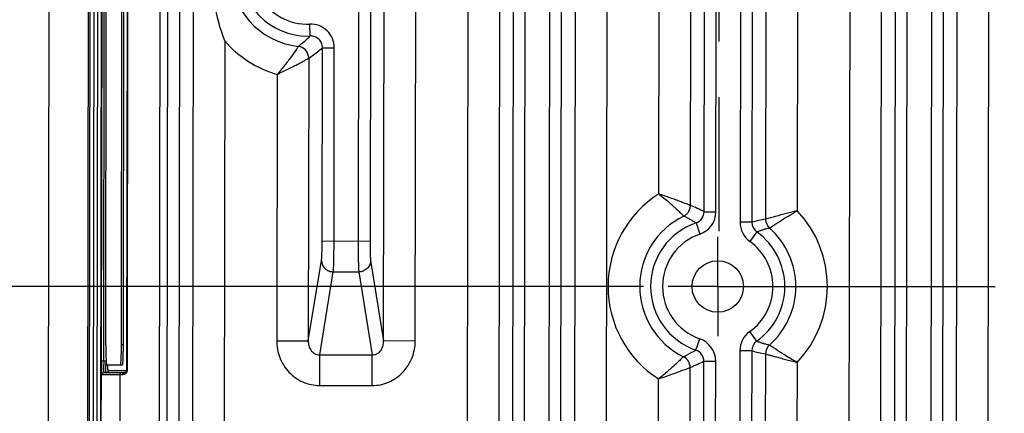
# Model space of a CAD drawing. Header units: inches. Extents: x 0 to 34, y 0 to 22.
# Tile 6 of 71: x 6.4 to 8.9, y 3 to 4. Entities that reach past the tile are written whole.
import ezdxf

# ---------------------------------------------------------------- set-up
doc = ezdxf.new("R2010")
doc.units = ezdxf.units.IN
doc.header["$LTSCALE"] = 1.87
doc.header["$MEASUREMENT"] = 0
doc.linetypes.add('CENTER', pattern=[0.6, 0.375, -0.075, 0.075, -0.075])
doc.layers.get('0').update_dxf_attribs({"linetype": 'CONTINUOUS'})
doc.layers.add('02___PRT_ALL_AXES', color=7, linetype='CONTINUOUS')
doc.layers.add('DIMENSIONS', color=7, linetype='CONTINUOUS')
doc.styles.get("Standard").update_dxf_attribs({"font": 'txt', "width": 0.8})
doc.dimstyles.new('DIMSTYLE_1', dxfattribs={"dimtxt": 0.125, "dimasz": 0.18, "dimexe": 0.18, "dimexo": 0.0625, "dimgap": 0.09, "dimtad": 0, "dimtih": 1, "dimtoh": 1, "dimdec": 3, "dimzin": 4, "dimdsep": 46, "dimtxsty": 'STANDARD', "dimblk": '_FILLED', "dimblk1": '_FILLED', "dimblk2": '_FILLED', "dimcen": 0.09, "dimadec": 0, "dimazin": 0, "dimtp": 0.01, "dimtm": 0.01, "dimtfac": 1, "dimtdec": 3, "dimtofl": 0, "dimtmove": 0, "dimatfit": 3, "dimldrblk": '_FILLED', "dimfxl": 1, "dimtolj": 1, "dimtzin": 4, "dimarcsym": 0})

# ---------------------------------------------------------------- blocks, each defined once
blk = doc.blocks.new('*D19')
at = {"layer": 'DIMENSIONS', "color": 2, "linetype": 'CONTINUOUS'}
blk.add_line((8.0112, 3.3433), (5.8198, 3.3433), dxfattribs=at)
at = {"layer": 'DIMENSIONS', "color": 2, "linetype": 'CONTINUOUS', "insert": (5.7573, 3.4058), "char_height": 0.125, "width": 1.325, "attachment_point": 3, "line_spacing_factor": 0.9}
blk.add_mtext('2.527{\\Ftxt.shx;\\W1.000000;\\H0.125000; }[64.18]', dxfattribs=at)
blk = doc.blocks.new('_FILLED')
at = {"color": 0, "linetype": 'BYBLOCK'}
blk.add_solid([(0, 0), (-1, 0.174), (-1, -0.174)], dxfattribs=at)

msp = doc.modelspace()

# ---------------------------------------------------------------- linework, layer by layer
at = {"color": 7, "linetype": 'CONTINUOUS'}
for p, q in [((6.6059, 2.4362), (6.6112, 5.8664)), ((6.5111, 5.7666), (6.5061, 2.5363)), ((6.6142, 5.7215), (6.6093, 2.5811)), ((6.6242, 5.7215), (6.6193, 2.581)), ((6.6293, 2.581), (6.6342, 5.7215)), ((6.6393, 2.5681), (6.6442, 5.7234)), ((7.5656, 2.5929), (7.5704, 5.6957)), ((7.9206, 5.6952), (7.9158, 2.5924)), ((8.5308, 2.5914), (8.5356, 5.6942)), ((8.8858, 5.6937), (8.881, 2.5909)), ((6.7914, 5.6365), (6.7868, 2.6545)), ((6.8403, 5.3801), (6.8365, 2.9108)), ((7.646, 2.9002), (7.6499, 5.3882)), ((7.6807, 2.8963), (7.6846, 5.392)), ((7.8055, 5.3918), (7.8016, 2.8961)), ((7.8402, 5.3879), (7.8363, 2.8999)), ((8.6112, 2.8987), (8.615, 5.3867)), ((8.6459, 2.8948), (8.6498, 5.3905)), ((8.7707, 5.3903), (8.7668, 2.8946)), ((8.8054, 5.3864), (8.8015, 2.8984)), ((6.8103, 5.3671), (6.8066, 2.9238)), ((6.875, 5.3706), (6.8712, 2.9202)), ((7.7107, 2.9189), (7.7145, 5.3693)), ((7.7755, 5.3692), (7.7717, 2.9188)), ((8.6759, 2.9174), (8.6797, 5.3678)), ((8.7407, 5.3677), (8.7369, 2.9173)), ((6.708, 5.1606), (6.7048, 3.1307)), ((6.7089, 5.1606), (6.7058, 3.1307)), ((6.6416, 3.1557), (6.6447, 5.1357)), ((6.6468, 3.1557), (6.6499, 5.1357)), ((6.6519, 3.1957), (6.6548, 5.0957)), ((6.6916, 3.1957), (6.6946, 5.0957)), ((6.6966, 3.1957), (6.6996, 5.0957)), ((8.2572, 4.781), (8.2552, 3.5055)), ((8.2871, 4.7809), (8.2852, 3.5055)), ((8.1643, 3.5321), (8.1662, 4.7546)), ((8.1943, 3.5321), (8.1962, 4.7546)), ((8.3218, 4.7731), (8.3199, 3.5132)), ((8.1296, 3.5478), (8.1315, 4.7391)), ((8.4017, 4.7518), (8.3998, 3.5342)), ((8.0497, 3.5771), (8.0515, 4.71)), ((7.3542, 3.2059), (7.3556, 4.104)), ((7.4342, 3.2057), (7.4355, 4.0995)), ((7.2909, 4.0805), (7.29, 3.4573)), ((7.3209, 4.0805), (7.3199, 3.4572)), ((7.1686, 3.9755), (7.1674, 4.0054)), ((6.9528, 3.9631), (6.9506, 2.5939)), ((7.199, 3.4574), (7.1998, 3.9455)), ((7.1998, 3.9455), (7.2297, 3.9455)), ((7.229, 3.4574), (7.2297, 3.9455)), ((7.165, 3.9192), (7.1639, 3.2062)), ((7.085, 3.8785), (7.084, 3.2063)), ((8.1643, 3.5321), (8.1943, 3.5321)), ((8.144, 3.5038), (8.1537, 3.4754)), ((8.2852, 3.5055), (8.2552, 3.5055)), ((8.2977, 3.4811), (8.2802, 3.4567)), ((7.3199, 3.4572), (7.199, 3.4574)), ((7.1639, 3.2062), (7.1973, 3.4091)), ((7.3215, 3.4089), (7.3542, 3.2059)), ((7.1928, 3.1708), (7.2272, 3.3801)), ((7.2272, 3.3801), (7.2915, 3.38)), ((7.2915, 3.38), (7.3252, 3.1706)), ((8.1435, 3.183), (8.1533, 3.2114)), ((8.2973, 3.2053), (8.2798, 3.2297)), ((6.6966, 3.1957), (6.6916, 3.1957)), ((7.084, 3.2063), (7.1639, 3.2061)), ((7.4342, 3.2057), (7.3542, 3.2059)), ((7.1927, 3.0935), (7.1928, 3.1708)), ((7.1928, 3.1708), (7.3252, 3.1706)), ((7.3251, 3.0933), (7.3252, 3.1706)), ((8.2547, 3.181), (8.2539, 2.6522)), ((8.2847, 3.1809), (8.2547, 3.181)), ((8.2847, 3.1809), (8.2838, 2.6522)), ((8.3194, 3.1731), (8.3185, 2.5917)), ((6.6401, 2.5869), (6.641, 3.1458)), ((6.6416, 3.1557), (6.6518, 3.1557)), ((6.642, 3.131), (6.6417, 3.1455)), ((6.6522, 3.1345), (6.6519, 3.1456)), ((6.6542, 3.1457), (6.6944, 3.1457)), ((8.1281, 2.592), (8.129, 3.1391)), ((8.1629, 2.6524), (8.1637, 3.1546)), ((8.1637, 3.1546), (8.1937, 3.1546)), ((8.1929, 2.6523), (8.1937, 3.1546)), ((8.3992, 3.1518), (8.3984, 2.5916)), ((6.6943, 3.1207), (6.6431, 3.1207)), ((6.6989, 3.1257), (6.6481, 3.1257)), ((6.7058, 3.1307), (6.6581, 3.1307)), ((6.6876, 3.1207), (6.6869, 2.674)), ((6.6965, 3.1209), (6.6943, 3.1207)), ((6.6993, 3.1257), (6.6989, 3.1257)), ((7.1927, 3.0935), (7.3251, 3.0933)), ((8.0482, 2.5922), (8.049, 3.11))]:
    msp.add_line(p, q, dxfattribs=at)
msp.add_circle((8.1988, 3.3433), 0.0649, dxfattribs=at)
for centre, radius, start, end in [((7.162, 4.1449), 0.1973, 96.6361, 263.1864), ((7.162, 4.1449), 0.1696, 87.5997, 272.223), ((7.162, 4.1449), 0.1396, 87.6001, 272.2225), ((7.1698, 3.9456), 0.0599, 359.9096, 92.2474), ((7.162, 4.1449), 0.2773, 220.9841, 253.8799), ((8.1988, 3.3433), 0.2773, 122.5186, 237.3056), ((7.9591, 3.1248), 0.4561, 63.2591, 68.0418), ((8.1988, 3.3433), 0.2773, 316.3094, 43.5134), ((8.1988, 3.3433), 0.1973, 115.8575, 243.9661), ((8.1344, 3.5322), 0.0299, 288.6719, 359.9531), ((8.1343, 3.5322), 0.0599, 288.8388, 359.9106), ((8.3977, 3.0817), 0.4385, 100.2247, 104.8731), ((8.3499, 3.5132), 0.03, 179.8757, 228.2552), ((8.1988, 3.3433), 0.1696, 108.8673, 250.9694), ((8.3152, 3.5055), 0.06, 179.9321, 234.318), ((8.3151, 3.5054), 0.0299, 179.9006, 234.4738), ((8.1988, 3.3433), 0.1973, 311.4731, 48.3507), ((8.1988, 3.3433), 0.1396, 108.8532, 250.9694), ((8.1988, 3.3433), 0.1696, 305.5138, 54.3157), ((8.1988, 3.3433), 0.1396, 305.4947, 54.3278), ((8.1337, 3.1547), 0.0599, 359.912, 70.9838), ((8.3147, 3.1808), 0.06, 125.4993, 179.8951), ((7.7469, 3.194), 1.0948, 179.9077, 180.9088), ((8.3146, 3.1809), 0.0299, 125.3093, 179.9203), ((8.3494, 3.173), 0.03, 131.5787, 179.9273), ((8.099, 3.1391), 0.03, 359.9178, 63.8545), ((8.1338, 3.1547), 0.0299, 359.8688, 71.0705), ((8.3968, 3.5968), 0.4307, 254.9063, 259.6383), ((7.4099, 3.1545), 0.7683, 179.9039, 180.6679), ((7.2933, 3.1546), 0.6464, 179.8974, 180.8004), ((7.2987, 3.1546), 0.6469, 179.8977, 180.7964), ((7.9557, 3.5716), 0.4659, 291.8311, 296.5133), ((6.6481, 3.1207), 0.005, 89.9574, 179.9234), ((6.6531, 3.1307), 0.005, 269.9574, 359.9234), ((6.6926, 3.1207), 0.005, 89.9574, 179.9234)]:
    msp.add_arc(centre, radius, start, end, dxfattribs=at)
for points, knots in [([(6.9528, 3.9631), (6.9419, 3.9921), (6.9248, 4.0521), (6.9159, 4.1453), (6.9251, 4.2385), (6.9424, 4.2984), (6.9533, 4.3275)], [0, 0, 0, 0, 0.249967, 0.5, 0.750033, 1, 1, 1, 1]), ([(7.1386, 3.949), (7.1412, 3.9511), (7.1515, 3.9595), (7.1614, 3.9684), (7.1686, 3.9755)], [0, 0, 0, 0, 0.245287, 1, 1, 1, 1]), ([(7.1998, 3.9455), (7.1998, 3.9495), (7.1982, 3.9576), (7.1912, 3.9678), (7.1808, 3.9743), (7.1726, 3.9757), (7.1686, 3.9755)], [0, 0, 0, 0, 0.249985, 0.500049, 0.750086, 1, 1, 1, 1]), ([(7.1386, 3.949), (7.1371, 3.9467), (7.1319, 3.9387), (7.1211, 3.9232), (7.1049, 3.9019), (7.0921, 3.8865), (7.085, 3.8786)], [0, 0, 0, 0, 0.093758, 0.323147, 0.640725, 1, 1, 1, 1]), ([(7.165, 3.9192), (7.165, 3.9228), (7.1637, 3.9301), (7.158, 3.9396), (7.1493, 3.9464), (7.1422, 3.9486), (7.1386, 3.949)], [0, 0, 0, 0, 0.250062, 0.500169, 0.750196, 1, 1, 1, 1]), ([(7.165, 3.9192), (7.1679, 3.9212), (7.1798, 3.9295), (7.1913, 3.9384), (7.1998, 3.9455)], [0, 0, 0, 0, 0.243429, 1, 1, 1, 1]), ([(7.0851, 3.8786), (7.0899, 3.8809), (7.0995, 3.8855), (7.1135, 3.8923), (7.1266, 3.8988), (7.1384, 3.9049), (7.1485, 3.9102), (7.1556, 3.9141), (7.1601, 3.9165), (7.1624, 3.9178), (7.164, 3.9186), (7.1648, 3.9191), (7.165, 3.9192)], [0, 0, 0, 0, 0.179825, 0.355105, 0.520315, 0.670363, 0.7996, 0.901742, 0.940632, 0.970339, 0.990289, 1, 1, 1, 1]), ([(8.0497, 3.5771), (8.0578, 3.5707), (8.0727, 3.5584), (8.0937, 3.5396), (8.1065, 3.5272), (8.1127, 3.5209)], [0, 0, 0, 0, 0.366368, 0.68543, 1, 1, 1, 1]), ([(8.1296, 3.5478), (8.1294, 3.5479), (8.1286, 3.5482), (8.1271, 3.5488), (8.1249, 3.5497), (8.1206, 3.5514), (8.1136, 3.554), (8.1036, 3.5578), (8.0918, 3.5622), (8.0786, 3.567), (8.0644, 3.572), (8.0547, 3.5754), (8.0497, 3.5771)], [0, 0, 0, 0, 0.009214, 0.028078, 0.056271, 0.093419, 0.192248, 0.319541, 0.469647, 0.636896, 0.815769, 1, 1, 1, 1]), ([(8.1127, 3.5209), (8.1152, 3.5221), (8.1199, 3.5253), (8.1254, 3.5317), (8.1288, 3.5395), (8.1296, 3.5451), (8.1296, 3.5478)], [0, 0, 0, 0, 0.249645, 0.499777, 0.750103, 1, 1, 1, 1]), ([(8.3998, 3.5343), (8.3815, 3.5297), (8.3548, 3.5228), (8.3282, 3.5156), (8.3199, 3.5132)], [0, 0, 0, 0, 0.685859, 1, 1, 1, 1]), ([(8.3299, 3.4908), (8.3369, 3.4956), (8.3513, 3.5052), (8.3746, 3.5197), (8.391, 3.5293), (8.3998, 3.5343)], [0, 0, 0, 0, 0.310083, 0.629744, 1, 1, 1, 1]), ([(8.1439, 3.5038), (8.1414, 3.5054), (8.1363, 3.5084), (8.1285, 3.5128), (8.1207, 3.5169), (8.1154, 3.5196), (8.1127, 3.5209)], [0, 0, 0, 0, 0.25183, 0.502339, 0.751876, 1, 1, 1, 1]), ([(8.3299, 3.4908), (8.3272, 3.4901), (8.3218, 3.4887), (8.3137, 3.4864), (8.3057, 3.4838), (8.3004, 3.482), (8.2977, 3.4811)], [0, 0, 0, 0, 0.249409, 0.499373, 0.749504, 1, 1, 1, 1]), ([(7.1973, 3.4091), (7.1975, 3.41), (7.1977, 3.4123), (7.198, 3.4162), (7.1983, 3.4213), (7.1986, 3.4298), (7.1989, 3.4419), (7.199, 3.4521), (7.199, 3.4574)], [0, 0, 0, 0, 0.05729, 0.139651, 0.244911, 0.370177, 0.667452, 1, 1, 1, 1]), ([(7.2272, 3.3801), (7.2274, 3.3816), (7.2276, 3.3852), (7.228, 3.3915), (7.2282, 3.3995), (7.2286, 3.4131), (7.2289, 3.4326), (7.229, 3.4488), (7.229, 3.4574)], [0, 0, 0, 0, 0.057099, 0.139385, 0.244638, 0.369934, 0.667313, 1, 1, 1, 1]), ([(7.29, 3.4573), (7.2899, 3.4487), (7.29, 3.4325), (7.2902, 3.413), (7.2905, 3.3994), (7.2908, 3.3914), (7.2911, 3.3851), (7.2913, 3.3815), (7.2915, 3.38)], [0, 0, 0, 0, 0.332687, 0.630066, 0.755362, 0.860615, 0.942901, 1, 1, 1, 1]), ([(7.3199, 3.4572), (7.3199, 3.4519), (7.32, 3.4417), (7.3202, 3.4296), (7.3205, 3.4211), (7.3208, 3.416), (7.3211, 3.4121), (7.3213, 3.4099), (7.3215, 3.4089)], [0, 0, 0, 0, 0.332548, 0.629822, 0.755089, 0.860349, 0.94271, 1, 1, 1, 1]), ([(7.1973, 3.4091), (7.1974, 3.4054), (7.199, 3.3978), (7.2057, 3.3882), (7.2156, 3.3817), (7.2234, 3.3802), (7.2272, 3.3801)], [0, 0, 0, 0, 0.245757, 0.494557, 0.746531, 1, 1, 1, 1]), ([(7.3215, 3.4089), (7.3214, 3.4052), (7.3198, 3.3976), (7.313, 3.388), (7.3031, 3.3816), (7.2953, 3.38), (7.2915, 3.38)], [0, 0, 0, 0, 0.245757, 0.494557, 0.746531, 1, 1, 1, 1]), ([(6.6902, 3.1495), (6.6903, 3.1506), (6.6905, 3.1531), (6.6909, 3.1592), (6.6913, 3.1687), (6.6916, 3.1816), (6.6916, 3.1908), (6.6916, 3.1957)], [0, 0, 0, 0, 0.071881, 0.163674, 0.398908, 0.686224, 1, 1, 1, 1]), ([(6.6952, 3.1495), (6.6953, 3.1506), (6.6955, 3.1531), (6.6959, 3.1592), (6.6963, 3.1687), (6.6965, 3.1816), (6.6966, 3.1908), (6.6966, 3.1957)], [0, 0, 0, 0, 0.071893, 0.163694, 0.398931, 0.686239, 1, 1, 1, 1]), ([(7.084, 3.2063), (7.084, 3.199), (7.0853, 3.1845), (7.0913, 3.1635), (7.1011, 3.144), (7.1145, 3.1267), (7.131, 3.1124), (7.1501, 3.1017), (7.1709, 3.095), (7.1855, 3.0935), (7.1927, 3.0935)], [0, 0, 0, 0, 0.124897, 0.250031, 0.375027, 0.500024, 0.625016, 0.749998, 0.875107, 1, 1, 1, 1]), ([(7.1639, 3.2062), (7.1638, 3.2022), (7.1645, 3.1961), (7.1671, 3.1884), (7.1702, 3.1829), (7.1743, 3.1779), (7.1787, 3.1745), (7.1827, 3.1726), (7.1871, 3.1711), (7.1905, 3.1707), (7.1928, 3.1708)], [0, 0, 0, 0, 0.234582, 0.354489, 0.47692, 0.602715, 0.732528, 0.798883, 0.865949, 1, 1, 1, 1]), ([(7.3251, 3.0933), (7.3324, 3.0933), (7.3469, 3.0948), (7.3677, 3.1013), (7.3868, 3.112), (7.4034, 3.1263), (7.4169, 3.1435), (7.4267, 3.163), (7.4328, 3.184), (7.4342, 3.1985), (7.4342, 3.2057)], [0, 0, 0, 0, 0.124893, 0.250001, 0.374984, 0.499976, 0.624972, 0.749969, 0.875103, 1, 1, 1, 1]), ([(7.3252, 3.1706), (7.3275, 3.1705), (7.331, 3.1709), (7.3353, 3.1723), (7.3393, 3.1743), (7.3438, 3.1776), (7.3479, 3.1826), (7.351, 3.1881), (7.3537, 3.1958), (7.3543, 3.2019), (7.3542, 3.2059)], [0, 0, 0, 0, 0.134051, 0.201117, 0.267472, 0.397286, 0.523081, 0.645512, 0.765419, 1, 1, 1, 1]), ([(8.2973, 3.2053), (8.2999, 3.2044), (8.3052, 3.2025), (8.3133, 3.2), (8.3213, 3.1976), (8.3267, 3.1962), (8.3295, 3.1955)], [0, 0, 0, 0, 0.250304, 0.500356, 0.750478, 1, 1, 1, 1]), ([(8.3992, 3.1518), (8.3904, 3.1568), (8.3741, 3.1664), (8.3508, 3.181), (8.3364, 3.1906), (8.3295, 3.1955)], [0, 0, 0, 0, 0.370251, 0.689909, 1, 1, 1, 1]), ([(6.6522, 3.1766), (6.6523, 3.1712), (6.6525, 3.1637), (6.653, 3.1547), (6.6532, 3.1511), (6.6534, 3.1495)], [0, 0, 0, 0, 0.599056, 0.828754, 1, 1, 1, 1]), ([(8.1122, 3.1661), (8.1059, 3.1598), (8.0931, 3.1474), (8.072, 3.1287), (8.0571, 3.1164), (8.049, 3.11)], [0, 0, 0, 0, 0.314559, 0.633625, 1, 1, 1, 1]), ([(8.1122, 3.1661), (8.1148, 3.1673), (8.1255, 3.1726), (8.1359, 3.1784), (8.1435, 3.183)], [0, 0, 0, 0, 0.247963, 1, 1, 1, 1]), ([(8.3194, 3.1731), (8.3201, 3.1729), (8.3225, 3.1722), (8.3275, 3.1708), (8.3351, 3.1687), (8.345, 3.166), (8.3568, 3.1628), (8.3751, 3.1579), (8.3894, 3.1543), (8.3992, 3.1518)], [0, 0, 0, 0, 0.027306, 0.090991, 0.188022, 0.314144, 0.464137, 0.632424, 1, 1, 1, 1]), ([(6.6481, 3.1257), (6.6481, 3.1257), (6.648, 3.1259), (6.6479, 3.1261), (6.6478, 3.1266), (6.6477, 3.1272), (6.6476, 3.128), (6.6475, 3.1293), (6.6473, 3.1314), (6.6472, 3.1343), (6.6471, 3.1377), (6.647, 3.1415), (6.6469, 3.1442), (6.6469, 3.1456)], [0, 0, 0, 0, 0.006687, 0.020833, 0.043288, 0.074115, 0.113253, 0.160577, 0.278487, 0.424903, 0.596646, 0.789762, 1, 1, 1, 1]), ([(6.6534, 3.1495), (6.6534, 3.149), (6.6536, 3.148), (6.6537, 3.1468), (6.6539, 3.1461), (6.6541, 3.1458), (6.6542, 3.1457), (6.6542, 3.1457)], [0, 0, 0, 0, 0.420419, 0.725893, 0.915816, 0.969014, 1, 1, 1, 1]), ([(6.6577, 3.1326), (6.6576, 3.1334), (6.6575, 3.1352), (6.6572, 3.1397), (6.6572, 3.1435), (6.6571, 3.1463)], [0, 0, 0, 0, 0.170155, 0.399648, 1, 1, 1, 1]), ([(6.6894, 3.1457), (6.6894, 3.1457), (6.6895, 3.1458), (6.6897, 3.1461), (6.6898, 3.1468), (6.69, 3.148), (6.6902, 3.1489), (6.6902, 3.1495)], [0, 0, 0, 0, 0.030986, 0.084184, 0.274107, 0.579581, 1, 1, 1, 1]), ([(6.6944, 3.1457), (6.6944, 3.1457), (6.6945, 3.1457), (6.6947, 3.1461), (6.6948, 3.1468), (6.695, 3.148), (6.6952, 3.1489), (6.6952, 3.1495)], [0, 0, 0, 0, 0.03098, 0.084176, 0.2741, 0.579578, 1, 1, 1, 1]), ([(8.049, 3.11), (8.0673, 3.1163), (8.094, 3.1257), (8.1205, 3.1358), (8.129, 3.1391)], [0, 0, 0, 0, 0.680465, 1, 1, 1, 1]), ([(6.6431, 3.1207), (6.6431, 3.1207), (6.643, 3.1208), (6.6429, 3.121), (6.6428, 3.1215), (6.6426, 3.1224), (6.6425, 3.1235), (6.6424, 3.125), (6.6422, 3.1267), (6.6421, 3.1288), (6.6421, 3.1302), (6.642, 3.131)], [0, 0, 0, 0, 0.00827, 0.022465, 0.073146, 0.154687, 0.266947, 0.409257, 0.580053, 0.777564, 1, 1, 1, 1]), ([(6.6531, 3.1257), (6.6531, 3.1257), (6.653, 3.1258), (6.6529, 3.126), (6.6528, 3.1264), (6.6527, 3.1271), (6.6526, 3.1281), (6.6525, 3.1294), (6.6524, 3.1309), (6.6523, 3.1326), (6.6522, 3.1339), (6.6522, 3.1345)], [0, 0, 0, 0, 0.008272, 0.022477, 0.073192, 0.154763, 0.267027, 0.409326, 0.580114, 0.777605, 1, 1, 1, 1]), ([(6.6581, 3.1307), (6.658, 3.1307), (6.6579, 3.1309), (6.6579, 3.1313), (6.6578, 3.1319), (6.6577, 3.1323), (6.6577, 3.1326)], [0, 0, 0, 0, 0.082096, 0.272463, 0.578583, 1, 1, 1, 1]), ([(6.6943, 3.1207), (6.6943, 3.1213), (6.6945, 3.1226), (6.6955, 3.1243), (6.6971, 3.1254), (6.6983, 3.1257), (6.6989, 3.1257)], [0, 0, 0, 0, 0.257742, 0.511416, 0.75836, 1, 1, 1, 1]), ([(6.7058, 3.1307), (6.7058, 3.1297), (6.7055, 3.128), (6.7044, 3.1258), (6.7031, 3.1242), (6.7014, 3.1227), (6.6992, 3.1215), (6.6974, 3.121), (6.6965, 3.1209)], [0, 0, 0, 0, 0.189094, 0.354602, 0.494391, 0.616724, 0.824758, 1, 1, 1, 1]), ([(6.7048, 3.1307), (6.7048, 3.1299), (6.7045, 3.1287), (6.7035, 3.1273), (6.7021, 3.1263), (6.7006, 3.1258), (6.6997, 3.1257), (6.6993, 3.1257)], [0, 0, 0, 0, 0.263659, 0.427773, 0.663471, 0.846415, 1, 1, 1, 1])]:
    msp.add_open_spline(points, degree=3, knots=knots, dxfattribs=at)
at = {"layer": '02___PRT_ALL_AXES', "color": 7, "linetype": 'CENTER'}
for p, q in [((8.2013, 4.9433), (8.2013, 3.4825)), ((8.1988, 3.3433), (8.1988, 3.4684)), ((8.1988, 3.3433), (8.0737, 3.3433)), ((8.1988, 3.3433), (8.1988, 3.2182)), ((8.1988, 3.3433), (9.0137, 3.3433))]:
    msp.add_line(p, q, dxfattribs=at)

# ---------------------------------------------------------------- dimensions: what is measured, and where the dimension line sits
at = {"layer": 'DIMENSIONS', "color": 2, "linetype": 'CONTINUOUS'}
dim = msp.add_ordinate_dim(feature_location=(8.0112, 3.3433), offset=(-2.1913, 0), dtype=0, origin=(6.6188, 5.8702), dimstyle='DIMSTYLE_1', dxfattribs=at)
dim.commit()
dim.dimension.update_dxf_attribs({"geometry": '*D19', "text_midpoint": (4.7948, 3.3433)})

doc.saveas('drawing.dxf')
